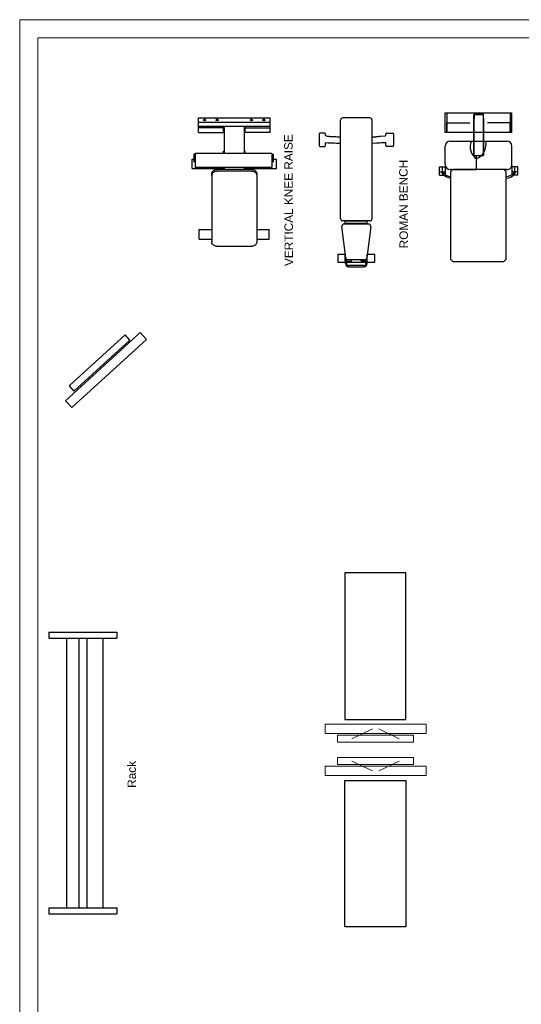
# Model space of a CAD drawing. Header units: millimetres. Extents: x 217.8 to 250.3, y 155.3 to 171.1.
# Tile 7 of 35: x 217.8 to 221.9, y 163 to 171.1. Entities that reach past the tile are written whole.
import ezdxf

# ---------------------------------------------------------------- set-up
doc = ezdxf.new("R2010")
doc.units = ezdxf.units.MM
doc.layers.add('ARREDI_attrezzature', color=175, linetype='Continuous')
for name, color, linetype, lineweight in [('ATTREZZI', 175, 'Continuous', 0), ('MURATURA_sezioni', 5, 'Continuous', 18), ('TESTO', 253, 'Continuous', 25)]:
    doc.layers.add(name, color=color, linetype=linetype, lineweight=lineweight)
doc.styles.get("Standard").update_dxf_attribs({"font": 'ARIAL.TTF'})

msp = doc.modelspace()

# ---------------------------------------------------------------- linework, layer by layer
at = {"layer": 'ARREDI_attrezzature'}
for p, q in [((219.2251, 170.3001), (219.8127, 170.3001)), ((219.2251, 170.2283), (219.2251, 170.3001)), ((219.8127, 170.2283), (219.8127, 170.3001)), ((220.6293, 170.2992), (220.4086, 170.2992)), ((221.2483, 170.3414), (221.7951, 170.3414)), ((221.2483, 170.1784), (221.2483, 170.3414)), ((221.2623, 170.3414), (221.2623, 170.1784)), ((221.4811, 170.3274), (221.5576, 170.3274)), ((221.4811, 170.2948), (221.4811, 170.3274)), ((221.4811, 170.2948), (221.4811, 169.9921)), ((221.4811, 169.9921), (221.4811, 170.2948)), ((221.5623, 170.3274), (221.4858, 170.3274)), ((221.4858, 170.3274), (221.4858, 170.2948)), ((221.5576, 170.3274), (221.5576, 170.2948)), ((221.5623, 170.2948), (221.5623, 170.3274)), ((221.5623, 169.9921), (221.5623, 170.2948)), ((221.5623, 170.2948), (221.5623, 169.9921)), ((221.7812, 170.3414), (221.7812, 170.1784)), ((221.7951, 170.1784), (221.7951, 170.3414)), ((219.2251, 170.2631), (219.8127, 170.2631)), ((219.8127, 170.2283), (219.2251, 170.2283)), ((219.2251, 170.18), (219.2251, 170.2283)), ((219.43, 170.2187), (219.2251, 170.2187)), ((219.268, 170.2821), (219.2683, 170.2828)), ((219.268, 170.2813), (219.268, 170.2821)), ((219.268, 170.2817), (219.268, 170.2808)), ((219.2682, 170.2806), (219.268, 170.2813)), ((219.268, 170.2805), (219.268, 170.2813)), ((219.2682, 170.2798), (219.268, 170.2805)), ((219.2687, 170.2799), (219.2682, 170.2806)), ((219.2687, 170.2791), (219.2682, 170.2798)), ((219.2683, 170.2828), (219.2688, 170.2835)), ((219.2694, 170.2793), (219.2687, 170.2799)), ((219.2694, 170.2785), (219.2687, 170.2791)), ((219.2704, 170.2787), (219.2694, 170.2793)), ((219.2704, 170.2779), (219.2694, 170.2785)), ((219.2715, 170.2782), (219.2704, 170.2787)), ((219.2715, 170.2774), (219.2704, 170.2779)), ((219.2728, 170.2779), (219.2715, 170.2782)), ((219.2727, 170.277), (219.2715, 170.2774)), ((219.2717, 170.2852), (219.2718, 170.2857)), ((219.2718, 170.2848), (219.2717, 170.2852)), ((219.2718, 170.2857), (219.272, 170.286)), ((219.272, 170.2844), (219.2718, 170.2848)), ((219.272, 170.286), (219.2723, 170.2864)), ((219.2723, 170.2841), (219.272, 170.2844)), ((219.2723, 170.2864), (219.2731, 170.2869)), ((219.2728, 170.2837), (219.2723, 170.2841)), ((219.2741, 170.2768), (219.2727, 170.277)), ((219.2734, 170.2834), (219.2728, 170.2837)), ((219.2741, 170.2776), (219.2728, 170.2779)), ((219.2731, 170.2869), (219.274, 170.2873)), ((219.274, 170.2832), (219.2734, 170.2834)), ((219.274, 170.2873), (219.2752, 170.2875)), ((219.274, 170.2859), (219.2764, 170.2866)), ((219.274, 170.2846), (219.274, 170.2859)), ((219.2764, 170.2839), (219.274, 170.2846)), ((219.2748, 170.283), (219.274, 170.2832)), ((219.2756, 170.2775), (219.2741, 170.2776)), ((219.2755, 170.2767), (219.2741, 170.2768)), ((219.2756, 170.2829), (219.2748, 170.283)), ((219.2752, 170.2875), (219.2764, 170.2876)), ((219.277, 170.2766), (219.2755, 170.2767)), ((219.2764, 170.2829), (219.2756, 170.2829)), ((219.277, 170.2775), (219.2756, 170.2775)), ((219.2764, 170.2876), (219.2772, 170.2876)), ((219.2764, 170.2866), (219.2788, 170.2859)), ((219.2788, 170.2846), (219.2764, 170.2839)), ((219.2772, 170.2829), (219.2764, 170.2829)), ((219.2785, 170.2776), (219.277, 170.2775)), ((219.2784, 170.2768), (219.277, 170.2766)), ((219.2772, 170.2876), (219.278, 170.2874)), ((219.278, 170.283), (219.2772, 170.2829)), ((219.278, 170.2874), (219.2787, 170.2873)), ((219.2787, 170.2832), (219.278, 170.283)), ((219.2798, 170.277), (219.2784, 170.2768)), ((219.2799, 170.2778), (219.2785, 170.2776)), ((219.2787, 170.2873), (219.2794, 170.287)), ((219.2794, 170.2834), (219.2787, 170.2832)), ((219.2788, 170.2859), (219.2788, 170.2846)), ((219.2794, 170.287), (219.2799, 170.2868)), ((219.2799, 170.2837), (219.2794, 170.2834)), ((219.2811, 170.2774), (219.2798, 170.277)), ((219.2799, 170.2868), (219.2804, 170.2864)), ((219.2804, 170.2841), (219.2799, 170.2837)), ((219.2811, 170.2782), (219.2799, 170.2778)), ((219.2804, 170.2864), (219.2808, 170.286)), ((219.2808, 170.2844), (219.2804, 170.2841)), ((219.2808, 170.286), (219.281, 170.2857)), ((219.281, 170.2848), (219.2808, 170.2844)), ((219.281, 170.2857), (219.281, 170.2852)), ((219.281, 170.2852), (219.281, 170.2848)), ((219.2823, 170.2787), (219.2811, 170.2782)), ((219.2822, 170.2778), (219.2811, 170.2774)), ((219.2832, 170.2784), (219.2822, 170.2778)), ((219.2832, 170.2792), (219.2823, 170.2787)), ((219.284, 170.2799), (219.2832, 170.2792)), ((219.2839, 170.279), (219.2832, 170.2784)), ((219.2845, 170.2797), (219.2839, 170.279)), ((219.2845, 170.2806), (219.284, 170.2799)), ((219.2842, 170.2832), (219.2845, 170.2827)), ((219.2845, 170.2827), (219.2847, 170.282)), ((219.2847, 170.2813), (219.2845, 170.2806)), ((219.2847, 170.2804), (219.2845, 170.2797)), ((219.2847, 170.282), (219.2847, 170.2813)), ((219.2847, 170.2813), (219.2847, 170.2812)), ((219.2847, 170.2812), (219.2847, 170.2804)), ((219.2848, 170.2817), (219.2848, 170.2808)), ((219.3704, 170.2821), (219.3707, 170.2828)), ((219.3704, 170.2813), (219.3704, 170.2821)), ((219.3704, 170.2817), (219.3704, 170.2808)), ((219.3707, 170.2806), (219.3704, 170.2813)), ((219.3704, 170.2805), (219.3704, 170.2813)), ((219.3707, 170.2798), (219.3704, 170.2805)), ((219.3707, 170.2828), (219.3712, 170.2835)), ((219.3712, 170.2799), (219.3707, 170.2806)), ((219.3711, 170.2791), (219.3707, 170.2798)), ((219.3719, 170.2785), (219.3711, 170.2791)), ((219.3719, 170.2793), (219.3712, 170.2799)), ((219.3728, 170.2787), (219.3719, 170.2793)), ((219.3728, 170.2779), (219.3719, 170.2785)), ((219.3739, 170.2782), (219.3728, 170.2787)), ((219.3739, 170.2774), (219.3728, 170.2779)), ((219.3752, 170.2779), (219.3739, 170.2782)), ((219.3752, 170.277), (219.3739, 170.2774)), ((219.3741, 170.2852), (219.3742, 170.2857)), ((219.3742, 170.2848), (219.3741, 170.2852)), ((219.3742, 170.2857), (219.3744, 170.286)), ((219.3744, 170.2844), (219.3742, 170.2848)), ((219.3744, 170.286), (219.3747, 170.2864)), ((219.3747, 170.2841), (219.3744, 170.2844)), ((219.3747, 170.2864), (219.3755, 170.2869)), ((219.3752, 170.2837), (219.3747, 170.2841)), ((219.3758, 170.2834), (219.3752, 170.2837)), ((219.3766, 170.2776), (219.3752, 170.2779)), ((219.3765, 170.2768), (219.3752, 170.277)), ((219.3755, 170.2869), (219.3765, 170.2873)), ((219.3765, 170.2832), (219.3758, 170.2834)), ((219.3764, 170.2859), (219.3788, 170.2866)), ((219.3764, 170.2846), (219.3764, 170.2859)), ((219.3788, 170.2839), (219.3764, 170.2846)), ((219.3765, 170.2873), (219.3776, 170.2875)), ((219.3772, 170.283), (219.3765, 170.2832)), ((219.378, 170.2767), (219.3765, 170.2768)), ((219.378, 170.2775), (219.3766, 170.2776)), ((219.378, 170.2829), (219.3772, 170.283)), ((219.3776, 170.2875), (219.3788, 170.2876)), ((219.3788, 170.2829), (219.378, 170.2829)), ((219.3795, 170.2775), (219.378, 170.2775)), ((219.3794, 170.2766), (219.378, 170.2767)), ((219.3788, 170.2876), (219.3796, 170.2876)), ((219.3788, 170.2866), (219.3812, 170.2859)), ((219.3812, 170.2846), (219.3788, 170.2839)), ((219.3796, 170.2829), (219.3788, 170.2829)), ((219.3809, 170.2768), (219.3794, 170.2766)), ((219.3809, 170.2776), (219.3795, 170.2775)), ((219.3796, 170.2876), (219.3804, 170.2874)), ((219.3804, 170.283), (219.3796, 170.2829)), ((219.3804, 170.2874), (219.3811, 170.2873)), ((219.3811, 170.2832), (219.3804, 170.283)), ((219.3823, 170.2778), (219.3809, 170.2776)), ((219.3823, 170.277), (219.3809, 170.2768)), ((219.3811, 170.2873), (219.3818, 170.287)), ((219.3818, 170.2834), (219.3811, 170.2832)), ((219.3812, 170.2859), (219.3812, 170.2846)), ((219.3818, 170.287), (219.3824, 170.2868)), ((219.3824, 170.2837), (219.3818, 170.2834)), ((219.3836, 170.2782), (219.3823, 170.2778)), ((219.3835, 170.2774), (219.3823, 170.277)), ((219.3824, 170.2868), (219.3829, 170.2864)), ((219.3829, 170.2841), (219.3824, 170.2837)), ((219.3829, 170.2864), (219.3832, 170.286)), ((219.3832, 170.2844), (219.3829, 170.2841)), ((219.3832, 170.286), (219.3834, 170.2857)), ((219.3834, 170.2848), (219.3832, 170.2844)), ((219.3834, 170.2857), (219.3835, 170.2852)), ((219.3835, 170.2852), (219.3834, 170.2848)), ((219.3847, 170.2778), (219.3835, 170.2774)), ((219.3847, 170.2787), (219.3836, 170.2782)), ((219.3857, 170.2792), (219.3847, 170.2787)), ((219.3856, 170.2784), (219.3847, 170.2778)), ((219.3864, 170.279), (219.3856, 170.2784)), ((219.3864, 170.2799), (219.3857, 170.2792)), ((219.3869, 170.2806), (219.3864, 170.2799)), ((219.3869, 170.2797), (219.3864, 170.279)), ((219.3866, 170.2832), (219.3869, 170.2827)), ((219.3869, 170.2827), (219.3872, 170.282)), ((219.3872, 170.2813), (219.3869, 170.2806)), ((219.3872, 170.2804), (219.3869, 170.2797)), ((219.3872, 170.282), (219.3872, 170.2813)), ((219.3872, 170.2817), (219.3872, 170.2808)), ((219.3872, 170.2813), (219.3872, 170.2812)), ((219.3872, 170.2812), (219.3872, 170.2804)), ((219.43, 170.18), (219.43, 170.2283)), ((219.4364, 170.2283), (219.4364, 170.008)), ((219.6014, 170.2283), (219.6014, 170.008)), ((219.6078, 170.18), (219.6078, 170.2283)), ((219.6078, 170.2187), (219.8127, 170.2187)), ((219.6506, 170.2817), (219.6506, 170.2808)), ((219.6507, 170.2818), (219.6508, 170.2825)), ((219.6507, 170.281), (219.6507, 170.2818)), ((219.6507, 170.2805), (219.6507, 170.2813)), ((219.6511, 170.2803), (219.6507, 170.281)), ((219.6509, 170.2798), (219.6507, 170.2805)), ((219.6508, 170.2825), (219.6512, 170.2832)), ((219.6514, 170.2791), (219.6509, 170.2798)), ((219.6517, 170.2796), (219.6511, 170.2803)), ((219.6521, 170.2785), (219.6514, 170.2791)), ((219.6525, 170.279), (219.6517, 170.2796)), ((219.653, 170.2779), (219.6521, 170.2785)), ((219.6535, 170.2785), (219.6525, 170.279)), ((219.6542, 170.2774), (219.653, 170.2779)), ((219.6547, 170.2781), (219.6535, 170.2785)), ((219.6554, 170.277), (219.6542, 170.2774)), ((219.6544, 170.2857), (219.6547, 170.286)), ((219.6544, 170.2852), (219.6544, 170.2857)), ((219.6544, 170.2848), (219.6544, 170.2852)), ((219.6547, 170.2844), (219.6544, 170.2848)), ((219.6547, 170.286), (219.655, 170.2864)), ((219.655, 170.2841), (219.6547, 170.2844)), ((219.656, 170.2777), (219.6547, 170.2781)), ((219.655, 170.2864), (219.6555, 170.2868)), ((219.6555, 170.2837), (219.655, 170.2841)), ((219.6568, 170.2768), (219.6554, 170.277)), ((219.6555, 170.2868), (219.6564, 170.2872)), ((219.656, 170.2834), (219.6555, 170.2837)), ((219.6567, 170.2832), (219.656, 170.2834)), ((219.6574, 170.2775), (219.656, 170.2777)), ((219.6564, 170.2872), (219.6575, 170.2874)), ((219.6591, 170.2866), (219.6567, 170.2859)), ((219.6567, 170.2859), (219.6567, 170.2846)), ((219.6567, 170.2846), (219.6591, 170.2839)), ((219.6575, 170.283), (219.6567, 170.2832)), ((219.6582, 170.2767), (219.6568, 170.2768)), ((219.6589, 170.2775), (219.6574, 170.2775)), ((219.6575, 170.2874), (219.6586, 170.2876)), ((219.6582, 170.2829), (219.6575, 170.283)), ((219.6591, 170.2829), (219.6582, 170.2829)), ((219.6597, 170.2766), (219.6582, 170.2767)), ((219.6586, 170.2876), (219.6599, 170.2876)), ((219.6603, 170.2775), (219.6589, 170.2775)), ((219.6615, 170.2859), (219.6591, 170.2866)), ((219.6591, 170.2839), (219.6615, 170.2846)), ((219.6603, 170.283), (219.6591, 170.2829)), ((219.6611, 170.2768), (219.6597, 170.2766)), ((219.6599, 170.2876), (219.661, 170.2874)), ((219.6614, 170.2832), (219.6603, 170.283)), ((219.6618, 170.2777), (219.6603, 170.2775)), ((219.661, 170.2874), (219.6621, 170.287)), ((219.6625, 170.277), (219.6611, 170.2768)), ((219.6624, 170.2836), (219.6614, 170.2832)), ((219.6615, 170.2846), (219.6615, 170.2859)), ((219.6631, 170.278), (219.6618, 170.2777)), ((219.6621, 170.287), (219.6626, 170.2868)), ((219.6631, 170.2841), (219.6624, 170.2836)), ((219.6638, 170.2774), (219.6625, 170.277)), ((219.6626, 170.2868), (219.6631, 170.2864)), ((219.6631, 170.2864), (219.6634, 170.286)), ((219.6634, 170.2844), (219.6631, 170.2841)), ((219.6643, 170.2784), (219.6631, 170.278)), ((219.6634, 170.286), (219.6637, 170.2857)), ((219.6637, 170.2848), (219.6634, 170.2844)), ((219.6637, 170.2857), (219.6637, 170.2852)), ((219.6637, 170.2852), (219.6637, 170.2848)), ((219.6649, 170.2778), (219.6638, 170.2774)), ((219.6654, 170.2789), (219.6643, 170.2784)), ((219.6659, 170.2784), (219.6649, 170.2778)), ((219.6662, 170.2795), (219.6654, 170.2789)), ((219.6666, 170.279), (219.6659, 170.2784)), ((219.6669, 170.2801), (219.6662, 170.2795)), ((219.6666, 170.2835), (219.667, 170.283)), ((219.6671, 170.2797), (219.6666, 170.279)), ((219.6673, 170.2809), (219.6669, 170.2801)), ((219.667, 170.283), (219.6674, 170.2823)), ((219.6674, 170.2804), (219.6671, 170.2797)), ((219.6675, 170.2816), (219.6673, 170.2809)), ((219.6674, 170.2823), (219.6675, 170.2816)), ((219.6674, 170.2813), (219.6674, 170.2812)), ((219.6674, 170.2812), (219.6674, 170.2804)), ((219.6675, 170.2817), (219.6675, 170.2808)), ((219.7531, 170.2818), (219.7532, 170.2825)), ((219.7532, 170.281), (219.7531, 170.2818)), ((219.7531, 170.2817), (219.7531, 170.2808)), ((219.7531, 170.2805), (219.7531, 170.2813)), ((219.7533, 170.2798), (219.7531, 170.2805)), ((219.7532, 170.2825), (219.7537, 170.2832)), ((219.7535, 170.2803), (219.7532, 170.281)), ((219.7538, 170.2791), (219.7533, 170.2798)), ((219.7541, 170.2796), (219.7535, 170.2803)), ((219.7546, 170.2785), (219.7538, 170.2791)), ((219.7549, 170.279), (219.7541, 170.2796)), ((219.7555, 170.2779), (219.7546, 170.2785)), ((219.756, 170.2785), (219.7549, 170.279)), ((219.7566, 170.2774), (219.7555, 170.2779)), ((219.7571, 170.2781), (219.756, 170.2785)), ((219.7579, 170.277), (219.7566, 170.2774)), ((219.7568, 170.2852), (219.7569, 170.2857)), ((219.7569, 170.2848), (219.7568, 170.2852)), ((219.7569, 170.2857), (219.7571, 170.286)), ((219.7571, 170.2844), (219.7569, 170.2848)), ((219.7571, 170.286), (219.7574, 170.2864)), ((219.7574, 170.2841), (219.7571, 170.2844)), ((219.7584, 170.2777), (219.7571, 170.2781)), ((219.7574, 170.2864), (219.7579, 170.2868)), ((219.7579, 170.2837), (219.7574, 170.2841)), ((219.7579, 170.2868), (219.7588, 170.2872)), ((219.7585, 170.2834), (219.7579, 170.2837)), ((219.7592, 170.2768), (219.7579, 170.277)), ((219.7599, 170.2775), (219.7584, 170.2777)), ((219.7591, 170.2832), (219.7585, 170.2834)), ((219.7588, 170.2872), (219.7599, 170.2874)), ((219.7615, 170.2866), (219.7591, 170.2859)), ((219.7591, 170.2859), (219.7591, 170.2846)), ((219.7591, 170.2846), (219.7615, 170.2839)), ((219.7599, 170.283), (219.7591, 170.2832)), ((219.7607, 170.2767), (219.7592, 170.2768)), ((219.7599, 170.2874), (219.7611, 170.2876)), ((219.7607, 170.2829), (219.7599, 170.283)), ((219.7613, 170.2775), (219.7599, 170.2775)), ((219.7615, 170.2829), (219.7607, 170.2829)), ((219.7621, 170.2766), (219.7607, 170.2767)), ((219.7611, 170.2876), (219.7623, 170.2876)), ((219.7628, 170.2775), (219.7613, 170.2775)), ((219.7639, 170.2859), (219.7615, 170.2866)), ((219.7615, 170.2839), (219.7639, 170.2846)), ((219.7627, 170.283), (219.7615, 170.2829)), ((219.7636, 170.2768), (219.7621, 170.2766)), ((219.7623, 170.2876), (219.7635, 170.2874)), ((219.7638, 170.2832), (219.7627, 170.283)), ((219.7642, 170.2777), (219.7628, 170.2775)), ((219.7635, 170.2874), (219.7645, 170.287)), ((219.765, 170.277), (219.7636, 170.2768)), ((219.7648, 170.2836), (219.7638, 170.2832)), ((219.7639, 170.2846), (219.7639, 170.2859)), ((219.7655, 170.278), (219.7642, 170.2777)), ((219.7645, 170.287), (219.7651, 170.2868)), ((219.7655, 170.2841), (219.7648, 170.2836)), ((219.7662, 170.2774), (219.765, 170.277)), ((219.7651, 170.2868), (219.7655, 170.2864)), ((219.7655, 170.2864), (219.7659, 170.286)), ((219.7659, 170.2844), (219.7655, 170.2841)), ((219.7668, 170.2784), (219.7655, 170.278)), ((219.7659, 170.286), (219.7661, 170.2857)), ((219.7661, 170.2848), (219.7659, 170.2844)), ((219.7661, 170.2857), (219.7662, 170.2852)), ((219.7662, 170.2852), (219.7661, 170.2848)), ((219.7674, 170.2778), (219.7662, 170.2774)), ((219.7678, 170.2789), (219.7668, 170.2784)), ((219.7683, 170.2784), (219.7674, 170.2778)), ((219.7687, 170.2795), (219.7678, 170.2789)), ((219.7691, 170.279), (219.7683, 170.2784)), ((219.7693, 170.2801), (219.7687, 170.2795)), ((219.7691, 170.2835), (219.7694, 170.283)), ((219.7696, 170.2797), (219.7691, 170.279)), ((219.7697, 170.2809), (219.7693, 170.2801)), ((219.7694, 170.283), (219.7698, 170.2823)), ((219.7699, 170.2804), (219.7696, 170.2797)), ((219.7699, 170.2816), (219.7697, 170.2809)), ((219.7698, 170.2823), (219.7699, 170.2816)), ((219.7699, 170.2817), (219.7699, 170.2808)), ((219.7699, 170.2813), (219.7699, 170.2812)), ((219.7699, 170.2812), (219.7699, 170.2804)), ((219.8127, 170.18), (219.8127, 170.2283)), ((220.3895, 169.4741), (220.3895, 170.2802)), ((220.6483, 169.4741), (220.6483, 170.2802)), ((221.2623, 170.2576), (221.4485, 170.2576)), ((221.2623, 170.1784), (221.2623, 170.2576)), ((221.7812, 170.2576), (221.5949, 170.2576)), ((221.7812, 170.1784), (221.7812, 170.2576)), ((219.2251, 170.18), (219.43, 170.18)), ((219.8127, 170.18), (219.6078, 170.18)), ((220.2148, 170.1676), (220.2148, 170.0724)), ((220.26, 170.174), (220.2212, 170.174)), ((220.2663, 170.1545), (220.2663, 170.1676)), ((220.2663, 170.1545), (220.275, 170.1521)), ((220.275, 170.1521), (220.2805, 170.1509)), ((220.2805, 170.1509), (220.286, 170.1499)), ((220.286, 170.1499), (220.2934, 170.1488)), ((220.2934, 170.1488), (220.3006, 170.1478)), ((220.3006, 170.1478), (220.3399, 170.1469)), ((220.3399, 170.1469), (220.3507, 170.146)), ((220.3507, 170.146), (220.3625, 170.1452)), ((220.3625, 170.1452), (220.3775, 170.1447)), ((220.3775, 170.1447), (220.3895, 170.1445)), ((220.6483, 170.1445), (220.6792, 170.1454)), ((220.6792, 170.1454), (220.6833, 170.1462)), ((220.6833, 170.1462), (220.6925, 170.1471)), ((220.6925, 170.1471), (220.7, 170.1479)), ((220.7, 170.1479), (220.7079, 170.1489)), ((220.7079, 170.1489), (220.7137, 170.1499)), ((220.7137, 170.1499), (220.7195, 170.1509)), ((220.7195, 170.1509), (220.7524, 170.152)), ((220.7524, 170.152), (220.7565, 170.1531)), ((220.7565, 170.1531), (220.7602, 170.1542)), ((220.7602, 170.1542), (220.7613, 170.1545)), ((220.7613, 170.1545), (220.7613, 170.1676)), ((220.7677, 170.174), (220.8185, 170.174)), ((220.8248, 170.1676), (220.8248, 170.0724)), ((221.7951, 170.1784), (221.2483, 170.1784)), ((220.2212, 170.066), (220.26, 170.066)), ((220.2663, 170.0724), (220.2663, 170.0985)), ((220.2663, 170.0985), (220.286, 170.0962)), ((220.286, 170.0962), (220.2977, 170.0952)), ((220.2977, 170.0952), (220.3417, 170.0942)), ((220.3417, 170.0942), (220.3564, 170.0935)), ((220.3564, 170.0935), (220.3749, 170.0929)), ((220.3749, 170.0929), (220.3895, 170.0927)), ((220.6483, 170.0927), (220.6836, 170.0939)), ((220.6836, 170.0939), (220.6967, 170.0947)), ((220.6967, 170.0947), (220.7094, 170.0958)), ((220.7094, 170.0958), (220.7202, 170.0968)), ((220.7202, 170.0968), (220.7581, 170.0981)), ((220.7581, 170.0981), (220.7613, 170.0985)), ((220.7613, 170.0724), (220.7613, 170.0985)), ((220.8185, 170.066), (220.7677, 170.066)), ((221.2483, 169.9166), (221.2483, 170.0676)), ((221.2892, 170.1085), (221.7542, 170.1085)), ((221.7951, 169.9166), (221.7951, 170.0676)), ((219.1995, 170.003), (219.1867, 170.003)), ((219.1867, 170.003), (219.1867, 169.939)), ((219.1995, 170.008), (219.1995, 169.8923)), ((219.8255, 170.008), (219.1995, 170.008)), ((219.43, 170.008), (219.43, 170.0259)), ((219.43, 170.0259), (219.4364, 170.0259)), ((219.6014, 170.0259), (219.6078, 170.0259)), ((219.6078, 170.008), (219.6078, 170.0259)), ((219.8255, 170.008), (219.8255, 169.8923)), ((219.8255, 170.003), (219.8383, 170.003)), ((219.8383, 170.003), (219.8383, 169.939)), ((221.4811, 169.9921), (221.5623, 169.9921)), ((221.5044, 169.8757), (221.5044, 169.9921)), ((221.5044, 169.8757), (221.5044, 169.9921)), ((219.1739, 169.8852), (219.1739, 169.9621)), ((219.1739, 169.9621), (219.1867, 169.9621)), ((219.1995, 169.939), (219.1867, 169.939)), ((219.8255, 169.8923), (219.1995, 169.8923)), ((219.4364, 169.8923), (219.4364, 169.8758)), ((219.6014, 169.8923), (219.6014, 169.8758)), ((219.8255, 169.939), (219.8383, 169.939)), ((219.8383, 169.9621), (219.8639, 169.9621)), ((219.8639, 169.8852), (219.8639, 169.9621)), ((221.2017, 169.899), (221.2523, 169.899)), ((221.2017, 169.8291), (221.2017, 169.899)), ((221.225, 169.8571), (221.225, 169.899)), ((221.2483, 169.899), (221.2483, 169.8349)), ((221.8417, 169.899), (221.7911, 169.899)), ((221.7951, 169.899), (221.7951, 169.8349)), ((221.8184, 169.8571), (221.8184, 169.899)), ((221.8417, 169.8291), (221.8417, 169.899)), ((219.1739, 169.8852), (219.4364, 169.8852)), ((219.334, 169.8387), (219.3346, 169.8451)), ((219.334, 169.8387), (219.334, 169.2842)), ((219.334, 169.8257), (219.3346, 169.8322)), ((219.3346, 169.8451), (219.3363, 169.8514)), ((219.3346, 169.8322), (219.3363, 169.8384)), ((219.3363, 169.8514), (219.3391, 169.8572)), ((219.3363, 169.8384), (219.3391, 169.8443)), ((219.3391, 169.8572), (219.343, 169.8625)), ((219.3391, 169.8443), (219.343, 169.8496)), ((219.343, 169.8625), (219.3477, 169.8671)), ((219.343, 169.8496), (219.3477, 169.8541)), ((219.3477, 169.8671), (219.3532, 169.8708)), ((219.3477, 169.8541), (219.3532, 169.8578)), ((219.3532, 169.8708), (219.3593, 169.8736)), ((219.3532, 169.8578), (219.3593, 169.8606)), ((219.3593, 169.8736), (219.3657, 169.8752)), ((219.3593, 169.8606), (219.3657, 169.8623)), ((219.3657, 169.8752), (219.3724, 169.8758)), ((219.3657, 169.8623), (219.3724, 169.8628)), ((219.6655, 169.8758), (219.3724, 169.8758)), ((219.6655, 169.8628), (219.3724, 169.8628)), ((219.6014, 169.8852), (219.8639, 169.8852)), ((219.6655, 169.8758), (219.6721, 169.8752)), ((219.6655, 169.8628), (219.6721, 169.8623)), ((219.6721, 169.8752), (219.6786, 169.8736)), ((219.6721, 169.8623), (219.6786, 169.8606)), ((219.6786, 169.8736), (219.6847, 169.8708)), ((219.6786, 169.8606), (219.6847, 169.8578)), ((219.6847, 169.8708), (219.6901, 169.8671)), ((219.6847, 169.8578), (219.6901, 169.8541)), ((219.6901, 169.8671), (219.6949, 169.8625)), ((219.6901, 169.8541), (219.6949, 169.8496)), ((219.6949, 169.8625), (219.6987, 169.8572)), ((219.6949, 169.8496), (219.6987, 169.8443)), ((219.6987, 169.8572), (219.7016, 169.8514)), ((219.6987, 169.8443), (219.7016, 169.8384)), ((219.7016, 169.8514), (219.7033, 169.8451)), ((219.7016, 169.8384), (219.7033, 169.8322)), ((219.7033, 169.8451), (219.7039, 169.8387)), ((219.7033, 169.8322), (219.7039, 169.8257)), ((219.7039, 169.8387), (219.7039, 169.2842)), ((221.2017, 169.8571), (221.2483, 169.8571)), ((221.2017, 169.8291), (221.2366, 169.8291)), ((221.2343, 169.8477), (221.2203, 169.8477)), ((221.2892, 169.8757), (221.5044, 169.8757)), ((221.2995, 169.8757), (221.2902, 169.8757)), ((221.2926, 169.8592), (221.3122, 169.8789)), ((221.2926, 169.1385), (221.2926, 169.8592)), ((221.3122, 169.8789), (221.7256, 169.8789)), ((221.7542, 169.8757), (221.5044, 169.8757)), ((221.7256, 169.8789), (221.7453, 169.8592)), ((221.7439, 169.8757), (221.7532, 169.8757)), ((221.7453, 169.8592), (221.7453, 169.1385)), ((221.8417, 169.8571), (221.7951, 169.8571)), ((221.8417, 169.8291), (221.8069, 169.8291)), ((221.8231, 169.8477), (221.8091, 169.8477)), ((220.4321, 169.1531), (220.4009, 169.4082)), ((220.6293, 169.455), (220.4086, 169.455)), ((220.6181, 169.4296), (220.4198, 169.4296)), ((220.6093, 169.4523), (220.4279, 169.4523)), ((220.4279, 169.4329), (220.4279, 169.4523)), ((220.6093, 169.4329), (220.4279, 169.4329)), ((220.637, 169.4082), (220.6057, 169.1531)), ((220.6093, 169.4329), (220.6093, 169.4523)), ((219.2315, 169.3064), (219.2315, 169.3832)), ((219.2315, 169.3832), (219.334, 169.3832)), ((219.7039, 169.3832), (219.8063, 169.3832)), ((219.8063, 169.3064), (219.8063, 169.3832)), ((219.2315, 169.3064), (219.334, 169.3064)), ((219.3346, 169.2777), (219.334, 169.2842)), ((219.3363, 169.2715), (219.3346, 169.2777)), ((219.3391, 169.2656), (219.3363, 169.2715)), ((219.343, 169.2603), (219.3391, 169.2656)), ((219.3477, 169.2558), (219.343, 169.2603)), ((219.3532, 169.2521), (219.3477, 169.2558)), ((219.3593, 169.2493), (219.3532, 169.2521)), ((219.3657, 169.2476), (219.3593, 169.2493)), ((219.3724, 169.2471), (219.3657, 169.2476)), ((219.3724, 169.2471), (219.6655, 169.2471)), ((219.6721, 169.2476), (219.6655, 169.2471)), ((219.6786, 169.2493), (219.6721, 169.2476)), ((219.6847, 169.2521), (219.6786, 169.2493)), ((219.6901, 169.2558), (219.6847, 169.2521)), ((219.6949, 169.2603), (219.6901, 169.2558)), ((219.6987, 169.2656), (219.6949, 169.2603)), ((219.7016, 169.2715), (219.6987, 169.2656)), ((219.7033, 169.2777), (219.7016, 169.2715)), ((219.7039, 169.2842), (219.7033, 169.2777)), ((219.7039, 169.3064), (219.8063, 169.3064)), ((220.3665, 169.1808), (220.3665, 169.1173)), ((220.4285, 169.1808), (220.3665, 169.1808)), ((220.4285, 169.1275), (220.4285, 169.1828)), ((220.4308, 169.1046), (220.4308, 169.1638)), ((220.6073, 169.1046), (220.6073, 169.1658)), ((220.6093, 169.1275), (220.6093, 169.1828)), ((220.6713, 169.1808), (220.6093, 169.1808)), ((220.6713, 169.1173), (220.6713, 169.1808)), ((220.3665, 169.1173), (220.4308, 169.1173)), ((220.4395, 169.1061), (220.4395, 169.1403)), ((220.4395, 169.1237), (220.4755, 169.1237)), ((220.4395, 169.1173), (220.5986, 169.1173)), ((220.5868, 169.1364), (220.451, 169.1364)), ((220.5808, 169.0883), (220.4573, 169.0883)), ((220.4793, 169.1275), (220.4793, 169.1364)), ((220.5585, 169.1275), (220.5585, 169.1364)), ((220.5986, 169.1237), (220.5623, 169.1237)), ((220.5986, 169.1061), (220.5986, 169.1404)), ((220.6073, 169.1173), (220.6713, 169.1173)), ((221.3122, 169.1189), (221.2926, 169.1385)), ((221.7256, 169.1189), (221.3122, 169.1189)), ((221.7453, 169.1385), (221.7256, 169.1189)), ((220.4562, 169.0792), (220.5819, 169.0792)), ((218.7476, 168.5389), (218.1369, 167.9806)), ((218.6239, 168.5209), (218.1659, 168.1022)), ((218.6625, 168.4787), (218.6239, 168.5209)), ((218.7991, 168.4825), (218.7476, 168.5389)), ((218.1884, 167.9243), (218.7991, 168.4825)), ((218.2045, 168.06), (218.6625, 168.4787)), ((218.1659, 168.1022), (218.2045, 168.06)), ((218.1369, 167.9806), (218.1884, 167.9243)), ((220.9242, 166.5691), (220.4242, 166.5691)), ((220.4242, 166.5691), (220.4242, 165.3691)), ((220.9242, 165.3691), (220.9242, 166.5691)), ((217.9984, 166.0849), (218.5572, 166.0849)), ((217.9984, 166.0849), (217.9984, 166.0341)), ((217.9984, 166.0341), (218.5572, 166.0341)), ((218.1427, 166.0341), (218.1427, 163.8257)), ((218.246, 166.0341), (218.246, 163.8257)), ((218.3095, 166.0341), (218.3095, 163.8257)), ((218.4426, 166.0341), (218.4426, 163.8257)), ((218.5572, 166.0849), (218.5572, 166.0341)), ((220.4242, 165.3691), (220.9242, 165.3691)), ((220.4242, 163.6691), (220.4242, 164.8691)), ((220.4242, 164.8691), (220.9242, 164.8691)), ((220.9242, 164.8691), (220.9242, 163.6691)), ((217.9984, 163.8257), (217.9984, 163.7749)), ((217.9984, 163.8257), (218.5572, 163.8257)), ((217.9984, 163.7749), (218.5572, 163.7749)), ((218.5572, 163.8257), (218.5572, 163.7749)), ((220.9242, 163.6691), (220.4242, 163.6691))]:
    msp.add_line(p, q, dxfattribs=at)
for centre, radius, start, end in [((220.4086, 170.2802), 0.019, 90, 180.00001), ((220.6293, 170.2802), 0.019, 0, 90), ((219.2764, 170.2785), 0.0091, 34.40998, 148.17716), ((219.3788, 170.2785), 0.0091, 34.40998, 148.17716), ((219.659, 170.2785), 0.0091, 31.82283, 145.59001), ((219.7615, 170.2785), 0.0091, 31.82283, 145.59001), ((220.2212, 170.1676), 0.00635, 90, 180.00001), ((220.26, 170.1676), 0.00635, 0, 90), ((220.7677, 170.1676), 0.00635, 90, 180.00001), ((220.8185, 170.1676), 0.00635, 0, 90), ((220.2212, 170.0724), 0.00635, 180.00001, 270.00001), ((220.26, 170.0724), 0.00635, 270.00001, 0.00001), ((220.7677, 170.0724), 0.00635, 180.00001, 270.00001), ((220.8185, 170.0724), 0.00635, 270.00001, 0.00001), ((221.2892, 170.0676), 0.041, 90, 180), ((221.5688, 170.0611), 0.1164, 155.95285, 236.42557), ((221.4477, 170.0867), 0.135, 294.82691, 9.32767), ((221.7542, 170.0676), 0.041, 0.00001, 90.00001), ((221.2892, 169.9166), 0.041, 180, 270), ((221.7542, 169.9166), 0.041, 270, 0.00001), ((221.2985, 169.8994), 0.0937, 213.49256, 266.38565), ((221.2951, 169.8998), 0.08, 220.60129, 268.20396), ((221.745, 169.8994), 0.0937, 270.20102, 326.50743), ((221.7484, 169.8998), 0.08, 267.80201, 319.3987), ((220.4086, 169.4741), 0.019, 180.00001, 270.00001), ((220.4198, 169.4106), 0.019, 90, 186.98107), ((220.6181, 169.4106), 0.019, 353.01895, 90.00001), ((220.6293, 169.4741), 0.019, 270.00001, 0.00001), ((220.4323, 169.1275), 0.00379, 180.00001, 247.13174), ((220.4562, 169.1046), 0.0254, 180.00001, 270.00001), ((220.451, 169.1554), 0.019, 186.98107, 270.00001), ((220.4573, 169.1061), 0.0178, 180.00001, 270.00001), ((220.4755, 169.1275), 0.00379, 270.00001, 0.00001), ((220.5623, 169.1275), 0.00379, 180.00001, 270.00001), ((220.5808, 169.1061), 0.0178, 270.00001, 0.00001), ((220.5819, 169.1046), 0.0254, 270.00001, 0.00001), ((220.5868, 169.1554), 0.019, 270.00001, 353.01895), ((220.6056, 169.1275), 0.00379, 296.84356, 0.00001)]:
    msp.add_arc(centre, radius, start, end, dxfattribs=at)
at = {"layer": 'ATTREZZI'}
for p, q in [((220.6507, 165.2904), (220.4825, 165.2109)), ((220.7026, 165.2904), (220.8708, 165.2109)), ((220.6507, 164.9478), (220.4825, 165.0273)), ((220.7026, 164.9478), (220.8708, 165.0273))]:
    msp.add_line(p, q, dxfattribs=at)
for points in [[(220.2629, 165.2531), (221.0904, 165.2531), (221.0904, 165.3294), (220.2629, 165.3294)], [(220.3664, 165.1829), (220.987, 165.1829), (220.987, 165.2402), (220.3664, 165.2402)], [(220.3664, 165.0553), (220.987, 165.0553), (220.987, 164.998), (220.3664, 164.998)], [(220.2629, 164.9851), (221.0904, 164.9851), (221.0904, 164.9088), (220.2629, 164.9088)]]:
    msp.add_lwpolyline(points, close=True, dxfattribs=at)
at = {"layer": 'MURATURA_sezioni'}
for p, q in [((217.7604, 171.1043), (229.9715, 171.1043)), ((217.7604, 155.9543), (217.7604, 171.1043)), ((217.9104, 156.1043), (217.9104, 170.9543)), ((217.9104, 170.9543), (228.1919, 170.9543))]:
    msp.add_line(p, q, dxfattribs=at)

# ---------------------------------------------------------------- texts
at = {"layer": 'TESTO'}
for s, height, p in [('VERTICAL KNEE RAISE', 0.069214, (220.001, 169.0851)), ('ROMAN BENCH', 0.069214, (220.9424, 169.2304)), ('Rack ', 0.06921, (218.7133, 164.808))]:
    msp.add_text(s, height=height, rotation=90.21953, dxfattribs=at).set_placement(p)

doc.saveas('drawing.dxf')
